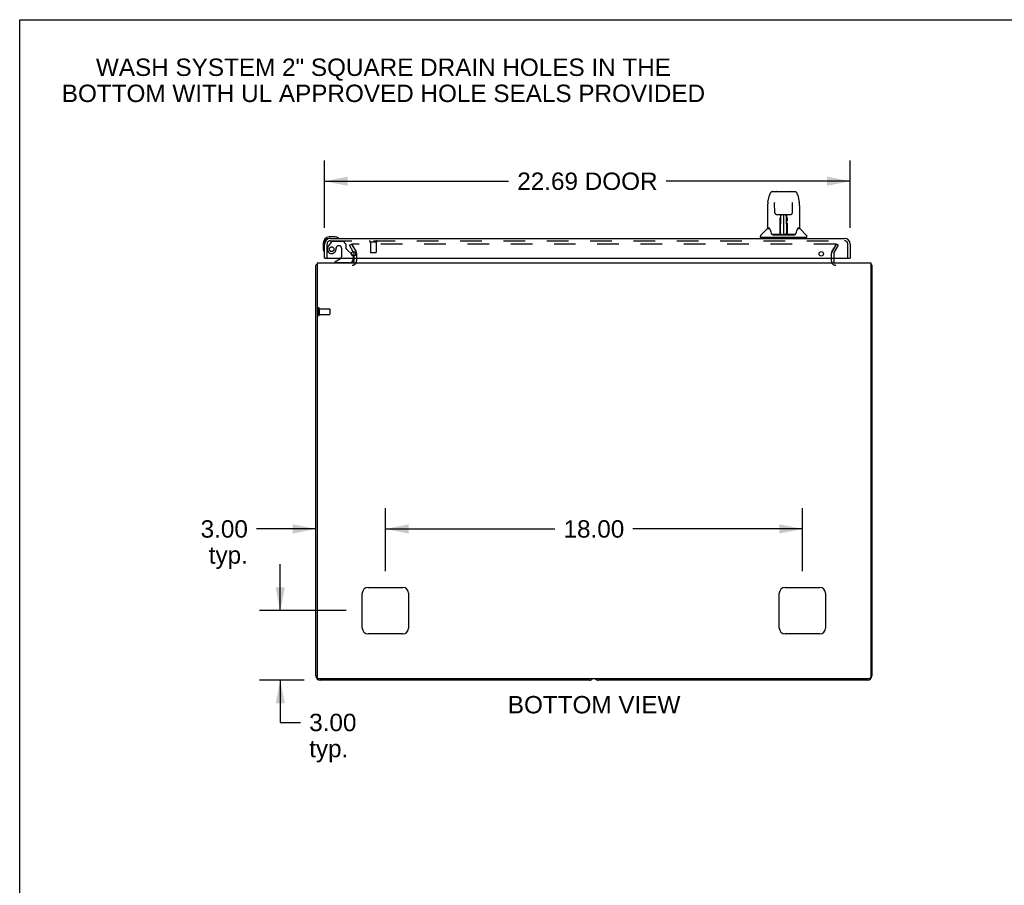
# Model space of a CAD drawing. Header units: inches. Extents: x 0 to 170, y 0 to 110.
# Tile 12 of 18: x 0 to 42, y 73 to 110. Entities that reach past the tile are written whole.
import ezdxf

# ---------------------------------------------------------------- set-up
doc = ezdxf.new("R2010")
doc.units = ezdxf.units.IN
doc.header["$LTSCALE"] = 9.35
doc.header["$MEASUREMENT"] = 0
doc.linetypes.add('HIDDEN', pattern=[0.2, 0.1, -0.1])
doc.layers.get('0').update_dxf_attribs({"linetype": 'CONTINUOUS'})
for name, color, linetype in [('DEFAULT_2', 8, 'HIDDEN'), ('DIMENSIONS', 7, 'CONTINUOUS'), ('DOOR_ASSEMBLY', 7, 'CONTINUOUS')]:
    doc.layers.add(name, color=color, linetype=linetype)
doc.styles.get("Standard").update_dxf_attribs({"font": 'arial.ttf'})
doc.dimstyles.new('DIMSTYLE_1', dxfattribs={"dimtxt": 0.75, "dimasz": 1, "dimexe": 0.09, "dimexo": 0.07, "dimgap": 0.0375, "dimtad": 0, "dimtih": 1, "dimtoh": 1, "dimzin": 4, "dimdsep": 46, "dimtxsty": 'Standard', "dimblk": '_FILLED', "dimblk1": '_FILLED', "dimblk2": '_FILLED', "dimcen": 0.09, "dimadec": 3, "dimazin": 1, "dimtfac": 1, "dimtdec": 3, "dimtofl": 0, "dimtmove": 0, "dimatfit": 3, "dimldrblk": '_FILLED', "dimfxl": 0, "dimtolj": 1, "dimtzin": 4, "dimarcsym": 0})

# ---------------------------------------------------------------- blocks, each defined once
blk = doc.blocks.new('_FILLED')
at = {"color": 0, "linetype": 'ByBlock'}
blk.add_solid([(0, 0), (-1, 0.2), (-1, -0.2)], dxfattribs=at)
blk = doc.blocks.new('*D8')
at = {"layer": 'DIMENSIONS', "color": 2, "linetype": 'Continuous'}
for p, q in [((13.161, 101.021), (13.161, 103.933)), ((35.848, 101.021), (35.848, 103.933)), ((13.161, 103.033), (21.105, 103.033)), ((35.848, 103.033), (27.905, 103.033))]:
    blk.add_line(p, q, dxfattribs=at)
at = {"layer": 'DIMENSIONS', "color": 2, "linetype": 'Continuous', "rotation": 180}
blk.add_blockref('_FILLED', (13.161, 103.033), dxfattribs=at)
at = {"layer": 'DIMENSIONS', "color": 2, "linetype": 'Continuous'}
blk.add_blockref('_FILLED', (35.848, 103.033), dxfattribs=at)
at = {"layer": 'DIMENSIONS', "color": 2, "linetype": 'Continuous', "insert": (24.505, 103.408), "char_height": 0.75, "width": 6.05019, "attachment_point": 2, "line_spacing_factor": 0.9}
blk.add_mtext('22.69 DOOR', dxfattribs=at)
blk = doc.blocks.new('*D10')
at = {"layer": 'DIMENSIONS', "color": 2, "linetype": 'Continuous'}
for p, q in [((11.246, 84.509), (11.246, 86.509)), ((14.086, 84.509), (10.346, 84.509)), ((12.275, 81.509), (10.346, 81.509)), ((11.246, 81.509), (11.246, 79.686)), ((11.246, 79.686), (12.121, 79.686))]:
    blk.add_line(p, q, dxfattribs=at)
for p, rotation in [((11.246, 84.509), 270), ((11.246, 81.509), 90)]:
    blk.add_blockref('_FILLED', p, dxfattribs=dict(at, rotation=rotation))
at = {"layer": 'DIMENSIONS', "color": 2, "linetype": 'Continuous', "insert": (12.496, 80.061), "char_height": 0.75, "width": 2.0381, "attachment_point": 1, "line_spacing_factor": 0.9}
blk.add_mtext('3.00\\Ptyp.', dxfattribs=at)
blk = doc.blocks.new('*D11')
at = {"layer": 'DIMENSIONS', "color": 2, "linetype": 'Continuous'}
for p, q in [((15.786, 86.209), (15.786, 88.934)), ((12.786, 88.034), (10.224, 88.034)), ((15.786, 88.034), (17.786, 88.034))]:
    blk.add_line(p, q, dxfattribs=at)
blk.add_blockref('_FILLED', (12.786, 88.034), dxfattribs=at)
at = {"layer": 'DIMENSIONS', "color": 2, "linetype": 'Continuous', "rotation": 180}
blk.add_blockref('_FILLED', (15.786, 88.034), dxfattribs=at)
at = {"layer": 'DIMENSIONS', "color": 2, "linetype": 'Continuous', "insert": (9.849, 88.409), "char_height": 0.75, "width": 2.0381, "attachment_point": 3, "line_spacing_factor": 0.9}
blk.add_mtext('3.00\\Ptyp.', dxfattribs=at)
blk = doc.blocks.new('*D12')
at = {"layer": 'DIMENSIONS', "color": 2, "linetype": 'Continuous'}
for p, q in [((15.786, 86.209), (15.786, 88.934)), ((33.786, 86.209), (33.786, 88.934)), ((15.786, 88.034), (23.101, 88.034)), ((33.786, 88.034), (26.471, 88.034))]:
    blk.add_line(p, q, dxfattribs=at)
at = {"layer": 'DIMENSIONS', "color": 2, "linetype": 'Continuous', "rotation": 180}
blk.add_blockref('_FILLED', (15.786, 88.034), dxfattribs=at)
at = {"layer": 'DIMENSIONS', "color": 2, "linetype": 'Continuous'}
blk.add_blockref('_FILLED', (33.786, 88.034), dxfattribs=at)
at = {"layer": 'DIMENSIONS', "color": 2, "linetype": 'Continuous', "insert": (24.786, 88.409), "char_height": 0.75, "width": 2.62082, "attachment_point": 2, "line_spacing_factor": 0.9}
blk.add_mtext('18.00', dxfattribs=at)

msp = doc.modelspace()

# ---------------------------------------------------------------- linework, layer by layer
at = {"color": 7, "linetype": 'Continuous'}
for p, q in [((0, 0), (0, 110)), ((0, 110), (170, 110))]:
    msp.add_line(p, q, dxfattribs=at)
at = {"color": 3, "linetype": 'Continuous'}
for p, q in [((14.391, 99.993), (14.428, 99.93)), ((14.432, 99.81), (14.432, 99.913)), ((12.838, 99.509), (12.838, 81.621)), ((12.838, 99.509), (36.734, 99.509)), ((14.432, 99.594), (14.432, 99.713)), ((35.14, 99.713), (35.14, 99.594)), ((36.734, 99.509), (36.734, 81.621)), ((12.786, 81.698), (12.786, 99.405)), ((36.786, 99.405), (36.786, 81.698)), ((15.036, 85.509), (16.536, 85.509)), ((33.036, 85.509), (34.536, 85.509)), ((14.786, 83.759), (14.786, 85.259)), ((16.786, 85.259), (16.786, 83.759)), ((32.786, 83.759), (32.786, 85.259)), ((34.786, 85.259), (34.786, 83.759)), ((16.536, 83.509), (15.036, 83.509)), ((34.536, 83.509), (33.036, 83.509)), ((36.674, 81.561), (12.898, 81.561)), ((24.597, 81.509), (12.975, 81.509)), ((36.597, 81.509), (24.975, 81.509))]:
    msp.add_line(p, q, dxfattribs=at)
for points in [[(12.803, 99.422), (12.8, 99.42), (12.798, 99.419), (12.795, 99.418), (12.793, 99.416), (12.791, 99.414), (12.789, 99.413), (12.788, 99.411), (12.787, 99.409), (12.786, 99.408), (12.786, 99.406), (12.786, 99.405)], [(12.827, 99.437), (12.825, 99.435), (12.823, 99.433), (12.82, 99.432), (12.818, 99.43), (12.815, 99.428), (12.812, 99.426), (12.809, 99.425), (12.803, 99.422)], [(36.745, 99.437), (36.747, 99.435), (36.749, 99.433), (36.751, 99.432), (36.754, 99.43), (36.757, 99.428), (36.76, 99.426), (36.763, 99.425)], [(36.763, 99.425), (36.769, 99.422), (36.772, 99.42), (36.774, 99.419), (36.777, 99.418), (36.779, 99.416), (36.781, 99.414), (36.783, 99.413), (36.784, 99.411), (36.785, 99.409), (36.786, 99.408), (36.786, 99.406), (36.786, 99.405)]]:
    msp.add_lwpolyline(points, dxfattribs=at)
for centre, radius, start, end in [((14.399, 99.913), 0.033, 0, 30), ((12.975, 99.32), 0.189, 136.4797, 141.7194), ((14.347, 99.594), 0.085, 270, 360), ((35.225, 99.594), 0.085, 180, 270), ((36.597, 99.32), 0.189, 38.2806, 43.5203), ((15.036, 85.259), 0.25, 90, 180), ((16.536, 85.259), 0.25, 0, 90), ((33.036, 85.259), 0.25, 90, 180), ((34.536, 85.259), 0.25, 0, 90), ((15.036, 83.759), 0.25, 180, 270), ((16.536, 83.759), 0.25, 270, 360), ((33.036, 83.759), 0.25, 180, 270), ((34.536, 83.759), 0.25, 270, 360), ((12.975, 81.698), 0.189, 180, 270), ((12.898, 81.621), 0.06, 180, 270), ((36.597, 81.698), 0.189, 270, 360), ((36.674, 81.621), 0.06, 270, 360), ((24.597, 81.698), 0.189, 270, 313.513), ((24.975, 81.698), 0.189, 226.487, 270)]:
    msp.add_arc(centre, radius, start, end, dxfattribs=at)
at = {"layer": 'DEFAULT_2', "color": 8, "linetype": 'HIDDEN'}
for p, q in [((14.231, 100.27), (14.321, 100.322)), ((14.321, 100.322), (14.518, 99.982)), ((35.218, 100.322), (14.354, 100.322)), ((35.054, 99.982), (35.25, 100.322)), ((35.341, 100.27), (35.25, 100.322)), ((14.391, 99.993), (14.231, 100.27)), ((14.336, 100.297), (14.518, 99.982)), ((14.536, 99.913), (14.536, 99.594)), ((35.036, 99.594), (35.036, 99.913)), ((35.236, 100.297), (35.054, 99.982)), ((35.14, 99.913), (35.14, 99.713)), ((35.144, 99.93), (35.341, 100.27)), ((14.432, 99.713), (14.432, 99.81)), ((12.89, 97.547), (12.89, 97.263)), ((12.933, 97.547), (12.933, 97.263)), ((12.933, 97.529), (13.38, 97.529)), ((13.39, 97.519), (13.39, 97.291)), ((12.933, 97.281), (13.38, 97.281))]:
    msp.add_line(p, q, dxfattribs=at)
for points in [[(14.354, 100.322), (14.352, 100.322), (14.35, 100.321), (14.348, 100.321), (14.346, 100.32), (14.345, 100.32), (14.343, 100.319), (14.341, 100.318), (14.34, 100.317), (14.339, 100.316), (14.338, 100.315), (14.336, 100.313), (14.336, 100.312), (14.335, 100.311), (14.334, 100.309), (14.334, 100.307), (14.334, 100.306), (14.334, 100.304)], [(14.334, 100.304), (14.334, 100.303), (14.334, 100.301), (14.334, 100.3), (14.335, 100.298), (14.336, 100.297)], [(35.226, 100.32), (35.224, 100.321), (35.222, 100.321), (35.22, 100.322), (35.218, 100.322)], [(35.226, 100.32), (35.227, 100.32), (35.229, 100.319), (35.23, 100.318), (35.232, 100.317), (35.233, 100.316), (35.234, 100.315), (35.235, 100.313), (35.236, 100.312), (35.237, 100.311), (35.238, 100.309), (35.238, 100.307), (35.238, 100.306), (35.238, 100.304)], [(35.238, 100.304), (35.238, 100.303), (35.238, 100.301), (35.238, 100.3), (35.237, 100.298), (35.236, 100.297)]]:
    msp.add_lwpolyline(points, dxfattribs=at)
for centre, radius, start, end in [((14.399, 99.913), 0.137, 0, 30), ((35.173, 99.913), 0.137, 150, 180), ((35.173, 99.913), 0.033, 150, 180), ((14.347, 99.594), 0.189, 270, 360), ((35.225, 99.594), 0.189, 180, 270), ((12.911, 97.547), 0.0215, 0, 180), ((13.38, 97.519), 0.01, 0, 90), ((12.911, 97.263), 0.0215, 180, 360), ((13.38, 97.291), 0.01, 270, 360)]:
    msp.add_arc(centre, radius, start, end, dxfattribs=at)
at = {"layer": 'DOOR_ASSEMBLY', "color": 7, "linetype": 'Continuous'}
for p, q in [((32.3, 102.123), (32.365, 102.428)), ((32.365, 102.428), (32.365, 102.428)), ((32.489, 102.583), (33.458, 102.583)), ((32.68, 102.59), (33.267, 102.59)), ((33.582, 102.428), (33.647, 102.123)), ((32.586, 102.118), (32.586, 102.115)), ((32.586, 102.115), (32.586, 102.11)), ((32.586, 102.11), (32.586, 102.104)), ((32.586, 102.104), (32.586, 102.097)), ((32.594, 101.676), (32.586, 102.097)), ((33.353, 101.676), (33.361, 102.096)), ((33.361, 102.105), (33.361, 102.111)), ((33.361, 102.096), (33.361, 102.105)), ((32.284, 101.979), (32.284, 101.016)), ((32.284, 101.979), (32.284, 101.979)), ((32.674, 101.599), (32.734, 101.599)), ((32.775, 101.599), (33.172, 101.599)), ((32.834, 101.599), (32.831, 101.245)), ((32.836, 100.74), (32.851, 101.599)), ((32.86, 101.599), (32.859, 101.595)), ((32.859, 101.595), (32.859, 101.546)), ((32.973, 101.599), (32.973, 100.729)), ((33.088, 101.546), (33.087, 101.599)), ((33.111, 100.74), (33.096, 101.599)), ((33.116, 101.245), (33.113, 101.599)), ((33.213, 101.599), (33.273, 101.599)), ((33.662, 101.979), (33.662, 101.016)), ((32.83, 101.245), (32.831, 101.34)), ((32.831, 101.245), (32.831, 101.225)), ((32.831, 101.225), (32.831, 101.217)), ((32.831, 101.217), (32.832, 101.217)), ((32.847, 101.362), (32.832, 101.362)), ((32.832, 101.356), (32.847, 101.356)), ((32.832, 101.217), (32.832, 101.14)), ((33.115, 101.362), (33.1, 101.362)), ((33.1, 101.356), (33.115, 101.356)), ((33.115, 101.217), (33.115, 101.14)), ((33.116, 101.225), (33.116, 101.245)), ((33.116, 101.217), (33.116, 101.225)), ((33.117, 101.226), (33.117, 101.235)), ((33.117, 101.198), (33.117, 101.226)), ((33.124, 101.34), (33.124, 101.32)), ((32.276, 100.992), (31.981, 100.697)), ((32.353, 101.008), (32.292, 101.008)), ((32.297, 101), (32.359, 101)), ((32.356, 101.004), (32.356, 101.004)), ((32.821, 100.732), (32.488, 100.732)), ((32.819, 100.752), (32.822, 101.074)), ((32.822, 100.733), (32.821, 100.732)), ((32.829, 101.047), (32.822, 101.047)), ((32.825, 100.734), (32.826, 100.732)), ((32.827, 100.752), (32.829, 101.047)), ((32.829, 100.754), (32.83, 100.768)), ((32.829, 100.747), (32.829, 100.754)), ((32.829, 100.745), (32.829, 100.747)), ((32.829, 100.744), (32.829, 100.745)), ((32.829, 100.743), (32.829, 100.744)), ((32.829, 100.742), (32.829, 100.743)), ((32.83, 100.793), (32.832, 100.885)), ((32.83, 100.764), (32.83, 100.74)), ((32.832, 101.14), (32.832, 101.14)), ((32.832, 101.129), (32.832, 101.14)), ((32.834, 101.133), (32.832, 101.133)), ((32.832, 101.13), (32.84, 101.13)), ((32.832, 101.124), (32.832, 101.129)), ((32.832, 101.123), (32.832, 101.124)), ((32.832, 101.122), (32.832, 101.123)), ((32.832, 101.121), (32.832, 101.122)), ((32.832, 101.121), (32.832, 101.121)), ((32.832, 100.885), (32.832, 101.12)), ((32.835, 100.729), (32.839, 100.726)), ((32.846, 100.807), (32.837, 100.807)), ((32.84, 100.732), (32.838, 100.732)), ((32.846, 100.807), (32.845, 100.731)), ((32.845, 100.731), (32.973, 100.729)), ((33.102, 100.731), (32.973, 100.729)), ((33.11, 100.807), (33.101, 100.807)), ((33.102, 100.731), (33.101, 100.807)), ((33.107, 101.13), (33.115, 101.13)), ((33.109, 100.732), (33.107, 100.732)), ((33.115, 101.133), (33.113, 101.133)), ((33.115, 101.14), (33.115, 101.138)), ((33.115, 101.138), (33.115, 101.126)), ((33.115, 101.126), (33.115, 101.123)), ((33.115, 101.123), (33.115, 101.122)), ((33.115, 100.885), (33.115, 101.12)), ((33.115, 100.885), (33.117, 100.793)), ((33.117, 100.793), (33.117, 100.79)), ((33.117, 100.79), (33.117, 100.769)), ((33.117, 100.769), (33.118, 100.753)), ((33.117, 100.74), (33.117, 100.764)), ((33.117, 100.74), (33.117, 100.738)), ((33.118, 100.753), (33.118, 100.751)), ((33.118, 100.751), (33.118, 100.748)), ((33.118, 100.748), (33.118, 100.746)), ((33.118, 100.746), (33.118, 100.744)), ((33.118, 100.744), (33.118, 100.743)), ((33.118, 100.743), (33.118, 100.742)), ((33.118, 100.742), (33.118, 100.742)), ((33.121, 100.732), (33.121, 100.734)), ((33.121, 100.734), (33.122, 100.734)), ((33.123, 100.727), (33.124, 100.729)), ((33.459, 100.732), (33.126, 100.732)), ((33.586, 100.997), (33.59, 101.004)), ((33.588, 101), (33.65, 101)), ((33.59, 101.004), (33.59, 101.004)), ((33.594, 101.008), (33.594, 101.008)), ((33.655, 101.008), (33.594, 101.008)), ((33.671, 100.992), (33.966, 100.697)), ((13.101, 100.364), (13.101, 100.108)), ((13.161, 100.364), (13.161, 100.321)), ((13.62, 100.627), (13.364, 100.627)), ((13.407, 100.567), (13.364, 100.567)), ((13.658, 100.624), (13.62, 100.627)), ((31.97, 100.614), (31.97, 100.669)), ((33.97, 100.606), (31.977, 100.606)), ((32.029, 100.606), (32.029, 100.567)), ((32.509, 100.725), (33.438, 100.725)), ((33.918, 100.606), (33.918, 100.567)), ((33.977, 100.614), (33.977, 100.669)), ((13.101, 100.108), (13.104, 100.07)), ((14.317, 99.903), (14.361, 99.859)), ((13.181, 99.713), (13.161, 99.713)), ((13.841, 99.686), (13.603, 99.548)), ((13.603, 99.509), (13.603, 99.548)), ((14.39, 99.713), (14.39, 99.666)), ((35.828, 99.713), (35.848, 99.713))]:
    msp.add_line(p, q, dxfattribs=at)
at = {"layer": 'DOOR_ASSEMBLY', "color": 3, "linetype": 'Continuous'}
for p, q in [((13.161, 99.713), (13.161, 100.321)), ((13.407, 100.567), (35.602, 100.567)), ((35.848, 100.321), (35.848, 99.713)), ((13.181, 99.713), (35.828, 99.713))]:
    msp.add_line(p, q, dxfattribs=at)
at = {"layer": 'DOOR_ASSEMBLY', "color": 8, "linetype": 'HIDDEN'}
for p, q in [((13.265, 99.713), (13.265, 100.321)), ((13.441, 100.409), (13.34, 100.264)), ((13.407, 100.463), (35.602, 100.463)), ((13.506, 100.442), (13.957, 100.442)), ((14.083, 100.316), (13.957, 100.442)), ((14.083, 100.316), (14.083, 100.137)), ((15.123, 100.42), (15.407, 100.42)), ((15.141, 100.42), (15.141, 99.973)), ((15.389, 100.42), (15.389, 99.973)), ((35.744, 99.713), (35.744, 100.321)), ((13.662, 100.152), (13.662, 100.164)), ((13.793, 100.25), (13.76, 100.25)), ((13.891, 100.152), (13.891, 99.773)), ((14.317, 99.903), (14.141, 100.079)), ((15.151, 99.963), (15.379, 99.963)), ((14.233, 99.509), (13.603, 99.509)), ((14.39, 99.789), (14.39, 99.713))]:
    msp.add_line(p, q, dxfattribs=at)
at = {"layer": 'DOOR_ASSEMBLY', "color": 7, "linetype": 'Continuous'}
for points in [[(32.489, 102.583), (32.485, 102.583), (32.472, 102.581), (32.459, 102.578), (32.447, 102.573), (32.435, 102.566), (32.425, 102.558), (32.416, 102.549), (32.408, 102.539), (32.401, 102.529), (32.394, 102.518), (32.388, 102.505), (32.383, 102.492), (32.377, 102.477), (32.372, 102.46), (32.368, 102.441), (32.365, 102.428)], [(33.582, 102.428), (33.579, 102.441), (33.574, 102.46), (33.569, 102.477), (33.564, 102.492), (33.559, 102.506), (33.553, 102.518), (33.546, 102.529), (33.539, 102.54), (33.53, 102.55), (33.521, 102.559), (33.511, 102.566), (33.5, 102.573), (33.487, 102.578), (33.474, 102.581), (33.461, 102.583), (33.458, 102.583)], [(32.3, 102.123), (32.294, 102.092), (32.288, 102.053), (32.285, 102.013), (32.284, 101.979)], [(32.585, 102.122), (32.585, 102.122), (32.585, 102.122), (32.585, 102.122), (32.585, 102.121), (32.585, 102.12), (32.586, 102.118)], [(33.361, 102.111), (33.361, 102.115), (33.361, 102.117), (33.361, 102.119), (33.361, 102.12), (33.361, 102.121), (33.362, 102.122), (33.362, 102.122)], [(33.662, 101.979), (33.662, 102.013), (33.658, 102.053), (33.653, 102.093), (33.647, 102.123)], [(32.594, 101.676), (32.594, 101.67), (32.596, 101.659), (32.599, 101.648), (32.604, 101.638), (32.611, 101.629), (32.618, 101.62), (32.627, 101.613), (32.636, 101.607), (32.647, 101.603), (32.657, 101.6), (32.668, 101.599), (32.673, 101.599)], [(32.734, 101.599), (32.743, 101.599), (32.754, 101.599), (32.766, 101.599), (32.775, 101.599)], [(33.172, 101.599), (33.181, 101.599), (33.192, 101.599), (33.204, 101.599), (33.212, 101.599)], [(33.274, 101.599), (33.28, 101.599), (33.291, 101.6), (33.302, 101.604), (33.312, 101.608), (33.321, 101.614), (33.33, 101.622), (33.337, 101.63), (33.343, 101.639), (33.348, 101.65), (33.351, 101.66), (33.353, 101.671), (33.353, 101.676)], [(32.822, 101.074), (32.822, 101.099), (32.822, 101.125), (32.823, 101.149), (32.823, 101.172), (32.823, 101.193), (32.823, 101.212), (32.823, 101.229)], [(32.823, 101.377), (32.823, 101.396), (32.823, 101.413), (32.824, 101.43), (32.824, 101.445), (32.824, 101.459)], [(32.823, 101.32), (32.823, 101.34), (32.823, 101.377)], [(32.831, 101.465), (32.831, 101.464), (32.83, 101.462), (32.829, 101.461), (32.828, 101.46), (32.826, 101.46), (32.824, 101.459)], [(32.831, 101.465), (32.831, 101.45), (32.831, 101.434), (32.831, 101.417), (32.831, 101.399), (32.831, 101.38), (32.831, 101.36), (32.831, 101.34)], [(32.831, 101.225), (32.831, 101.224), (32.832, 101.221), (32.832, 101.217)], [(33.117, 101.245), (33.116, 101.34), (33.116, 101.36), (33.116, 101.38), (33.116, 101.399), (33.116, 101.417), (33.116, 101.434), (33.115, 101.45), (33.115, 101.465)], [(33.115, 101.217), (33.115, 101.221), (33.116, 101.224), (33.116, 101.225)], [(33.117, 101.101), (33.117, 101.127), (33.117, 101.152), (33.117, 101.176), (33.117, 101.198)], [(33.123, 101.459), (33.123, 101.445), (33.123, 101.43), (33.123, 101.413), (33.124, 101.396), (33.124, 101.377), (33.124, 101.34)], [(33.124, 101.229), (33.124, 101.212), (33.124, 101.193), (33.124, 101.172), (33.124, 101.149), (33.124, 101.125), (33.125, 101.099), (33.125, 101.074), (33.128, 100.752)], [(32.353, 101.008), (32.352, 101.008), (32.352, 101.008), (32.353, 101.008)], [(32.353, 101.008), (32.353, 101.008), (32.354, 101.007), (32.355, 101.006), (32.356, 101.005)], [(32.356, 101.005), (32.355, 101.006), (32.354, 101.007), (32.354, 101.007), (32.354, 101.008), (32.354, 101.008)], [(32.362, 101), (32.36, 101.001), (32.359, 101.003), (32.357, 101.004), (32.356, 101.005), (32.356, 101.005)], [(32.356, 101.005), (32.356, 101.005), (32.356, 101.004)], [(32.356, 101.004), (32.36, 100.997), (32.374, 100.969), (32.389, 100.933), (32.404, 100.891), (32.42, 100.843), (32.435, 100.796)], [(32.435, 100.796), (32.438, 100.787), (32.442, 100.775), (32.447, 100.764), (32.452, 100.756), (32.458, 100.748)], [(32.458, 100.748), (32.463, 100.742), (32.47, 100.737), (32.477, 100.734), (32.485, 100.733), (32.487, 100.732)], [(32.822, 100.729), (32.822, 100.729), (32.821, 100.729), (32.821, 100.729), (32.82, 100.729), (32.819, 100.728), (32.818, 100.727)], [(32.819, 100.732), (32.821, 100.733), (32.823, 100.733), (32.824, 100.735), (32.825, 100.736), (32.826, 100.738), (32.827, 100.74)], [(32.829, 100.74), (32.828, 100.738), (32.828, 100.737), (32.826, 100.735), (32.825, 100.734), (32.823, 100.733), (32.822, 100.733)], [(32.822, 100.733), (32.823, 100.733), (32.824, 100.733), (32.825, 100.734)], [(32.823, 100.729), (32.823, 100.729), (32.823, 100.729), (32.823, 100.729), (32.822, 100.729), (32.822, 100.729), (32.822, 100.729)], [(32.825, 100.734), (32.826, 100.735), (32.827, 100.736), (32.828, 100.737), (32.828, 100.738), (32.828, 100.738), (32.828, 100.739), (32.828, 100.739), (32.829, 100.739), (32.829, 100.74), (32.829, 100.74), (32.829, 100.74), (32.829, 100.74), (32.829, 100.741), (32.829, 100.741), (32.829, 100.741), (32.829, 100.742), (32.829, 100.742)], [(32.826, 100.734), (32.827, 100.735), (32.829, 100.736)], [(32.829, 100.736), (32.829, 100.738), (32.83, 100.74)], [(32.835, 100.733), (32.834, 100.733), (32.833, 100.734), (32.832, 100.734), (32.831, 100.735), (32.831, 100.736), (32.83, 100.737), (32.829, 100.738), (32.829, 100.738)], [(32.829, 100.736), (32.829, 100.736), (32.829, 100.734), (32.831, 100.733), (32.832, 100.732), (32.834, 100.73), (32.835, 100.729)], [(32.83, 100.768), (32.83, 100.77), (32.83, 100.793)], [(32.832, 101.121), (32.832, 101.121), (32.832, 101.121)], [(32.838, 100.732), (32.838, 100.732), (32.837, 100.733), (32.836, 100.733), (32.835, 100.733)], [(32.839, 100.726), (32.84, 100.725), (32.84, 100.725)], [(33.106, 100.725), (33.107, 100.725), (33.108, 100.726), (33.112, 100.729)], [(33.111, 100.733), (33.11, 100.733), (33.109, 100.732)], [(33.118, 100.738), (33.117, 100.737), (33.117, 100.736), (33.116, 100.735), (33.115, 100.734), (33.114, 100.734), (33.112, 100.733), (33.111, 100.733)], [(33.112, 100.729), (33.113, 100.73), (33.114, 100.731), (33.115, 100.732), (33.116, 100.733), (33.117, 100.734), (33.118, 100.735), (33.118, 100.736), (33.118, 100.736)], [(33.115, 101.122), (33.115, 101.122), (33.115, 101.121), (33.115, 101.121)], [(33.12, 100.752), (33.118, 101.075), (33.117, 101.101)], [(33.117, 100.738), (33.118, 100.736), (33.119, 100.735), (33.121, 100.734), (33.121, 100.733)], [(33.118, 100.742), (33.118, 100.741), (33.118, 100.741), (33.118, 100.741), (33.118, 100.741), (33.118, 100.74), (33.118, 100.74), (33.118, 100.74), (33.118, 100.739), (33.118, 100.739), (33.119, 100.739), (33.119, 100.738), (33.119, 100.737), (33.119, 100.736), (33.12, 100.735), (33.121, 100.734)], [(33.12, 100.74), (33.121, 100.738), (33.121, 100.736), (33.123, 100.735), (33.124, 100.734), (33.126, 100.733), (33.128, 100.732)], [(33.122, 100.734), (33.123, 100.733), (33.124, 100.733)], [(33.123, 100.727), (33.123, 100.727), (33.123, 100.726), (33.123, 100.726), (33.124, 100.726), (33.124, 100.726), (33.125, 100.726), (33.125, 100.726), (33.126, 100.726), (33.126, 100.726), (33.127, 100.727), (33.128, 100.727), (33.129, 100.727)], [(33.124, 100.733), (33.126, 100.732), (33.126, 100.732)], [(33.46, 100.732), (33.461, 100.733), (33.469, 100.734), (33.476, 100.737), (33.483, 100.742), (33.489, 100.748)], [(33.489, 100.748), (33.494, 100.755), (33.499, 100.764), (33.504, 100.774), (33.509, 100.787), (33.512, 100.796)], [(33.512, 100.796), (33.526, 100.842), (33.542, 100.889), (33.557, 100.932), (33.572, 100.968), (33.586, 100.997)], [(33.591, 101.005), (33.591, 101.005), (33.59, 101.004), (33.588, 101.003), (33.587, 101.001), (33.585, 101)], [(33.59, 101.004), (33.591, 101.005), (33.591, 101.005)], [(33.591, 101.005), (33.592, 101.006), (33.593, 101.007), (33.594, 101.008), (33.594, 101.008)], [(33.593, 101.008), (33.593, 101.008), (33.593, 101.007), (33.592, 101.007), (33.592, 101.006), (33.591, 101.005)]]:
    msp.add_lwpolyline(points, dxfattribs=at)
at = {"layer": 'DOOR_ASSEMBLY', "color": 8, "linetype": 'HIDDEN'}
msp.add_circle((13.465, 100.1), 0.101, dxfattribs=at)
at = {"layer": 'DOOR_ASSEMBLY', "color": 3, "linetype": 'Continuous'}
for centre in [(14.411, 99.901), (34.598, 99.901)]:
    msp.add_circle(centre, 0.094, dxfattribs=at)
at = {"layer": 'DOOR_ASSEMBLY', "color": 7, "linetype": 'Continuous'}
for centre, radius, start, end in [((32.68, 102.57), 0.0197, 90, 139.7821), ((33.267, 102.57), 0.0197, 40.2179, 90), ((32.297, 100.971), 0.0295, 90, 135), ((32.292, 101.016), 0.00787, 180, 270), ((32.833, 100.732), 0.00787, 182, 258.8695), ((32.834, 101.124), 0.00886, 359, 89), ((32.845, 100.74), 0.00886, 179, 269), ((32.845, 100.74), 0.00886, 179.0026, 257.5816), ((33.102, 100.74), 0.00886, 271, 1), ((33.113, 101.124), 0.00886, 91, 181), ((33.113, 100.732), 0.00787, 281.1329, 358), ((33.65, 100.971), 0.0295, 45, 90), ((33.655, 101.016), 0.00787, 270, 360), ((13.364, 100.364), 0.263, 90, 180), ((13.364, 100.364), 0.203, 90, 180), ((13.62, 100.377), 0.25, 59.1101, 90), ((13.741, 100.582), 0.015, 270, 353.6204), ((13.741, 100.579), 0.015, 6.3796, 59.1101), ((32.009, 100.669), 0.0394, 135, 180), ((31.977, 100.614), 0.00787, 180, 270), ((33.938, 100.669), 0.0394, 0, 45), ((33.97, 100.614), 0.00787, 270, 360), ((13.351, 100.108), 0.25, 180, 210.8899), ((13.149, 99.987), 0.015, 210.8899, 263.6204), ((13.146, 99.987), 0.015, 276.3796, 360), ((13.791, 99.773), 0.1, 300.092, 323.4532), ((14.233, 99.666), 0.157, 270, 360), ((14.29, 99.789), 0.1, 12.3893, 45)]:
    msp.add_arc(centre, radius, start, end, dxfattribs=at)
at = {"layer": 'DOOR_ASSEMBLY', "color": 3, "linetype": 'Continuous'}
for centre, start, end in [((13.407, 100.321), 90, 180), ((35.602, 100.321), 0, 90)]:
    msp.add_arc(centre, 0.246, start, end, dxfattribs=at)
at = {"layer": 'DOOR_ASSEMBLY', "color": 8, "linetype": 'HIDDEN'}
for centre, radius, start, end in [((13.407, 100.321), 0.142, 90, 180), ((13.506, 100.363), 0.079, 90, 144.9), ((15.123, 100.442), 0.0215, 90, 270), ((15.407, 100.442), 0.0215, 270, 90), ((35.602, 100.321), 0.142, 0, 90), ((13.465, 100.1), 0.187, 163.1561, 342.1518), ((13.655, 100.043), 0.386, 144.9, 163.1561), ((13.269, 100.164), 0.393, 342.0702, 358.3401), ((13.76, 100.152), 0.098, 90, 180), ((13.793, 100.152), 0.098, 0, 90), ((14.122, 100.137), 0.039, 180, 248.3904), ((14.071, 100.008), 0.1, 45, 68.3904), ((15.151, 99.973), 0.01, 180, 270), ((15.379, 99.973), 0.01, 270, 360), ((13.791, 99.773), 0.1, 323.4532, 360), ((14.29, 99.789), 0.1, 0, 12.3893)]:
    msp.add_arc(centre, radius, start, end, dxfattribs=at)

# ---------------------------------------------------------------- texts
at = {"layer": 'DIMENSIONS', "color": 2, "linetype": 'Continuous', "char_height": 0.75, "attachment_point": 2, "line_spacing_factor": 0.9}
for s, insert, width in [('WASH SYSTEM 2" SQUARE DRAIN HOLES IN THE\\PBOTTOM WITH UL APPROVED HOLE SEALS PROVIDED', (15.701, 108.324), 27.71375), ('BOTTOM VIEW', (24.794, 80.828), 7.43309)]:
    msp.add_mtext(s, dxfattribs=dict(at, insert=insert, width=width))

# ---------------------------------------------------------------- dimensions: what is measured, and where the dimension line sits
at = {"layer": 'DIMENSIONS', "color": 2, "linetype": 'Continuous'}
for base, p1, p2, angle, text, picture, middle in [((13.161, 103.033), (35.848, 100.951), (13.161, 100.951), 180, '<> DOOR', '*D8', (24.505, 103.033)), ((11.246, 84.509), (12.345, 81.509), (14.156, 84.509), 90, '<>\\Ptyp.', '*D10', (13.515, 79.123))]:
    dim = msp.add_linear_dim(base=base, p1=p1, p2=p2, angle=angle, text=text, dimstyle='DIMSTYLE_1', dxfattribs=at)
    dim.commit()
    dim.dimension.update_dxf_attribs({"geometry": picture, "text_midpoint": middle, "dimtype": 160})
dim = msp.add_linear_dim(base=(15.786, 88.034), p1=(12.786, 81.698), p2=(15.786, 86.139), text='<>\\Ptyp.', dimstyle='DIMSTYLE_1', dxfattribs=at)
dim.commit()
dim.dimension.update_dxf_attribs({"geometry": '*D11', "text_midpoint": (8.83, 87.472), "dimtype": 160})
dim = msp.add_linear_dim(base=(33.786, 88.034), p1=(15.786, 86.139), p2=(33.786, 86.139), dimstyle='DIMSTYLE_1', dxfattribs=at)
dim.commit()
dim.dimension.update_dxf_attribs({"geometry": '*D12', "text_midpoint": (24.818, 88.03), "dimtype": 160})

doc.saveas('drawing.dxf')
